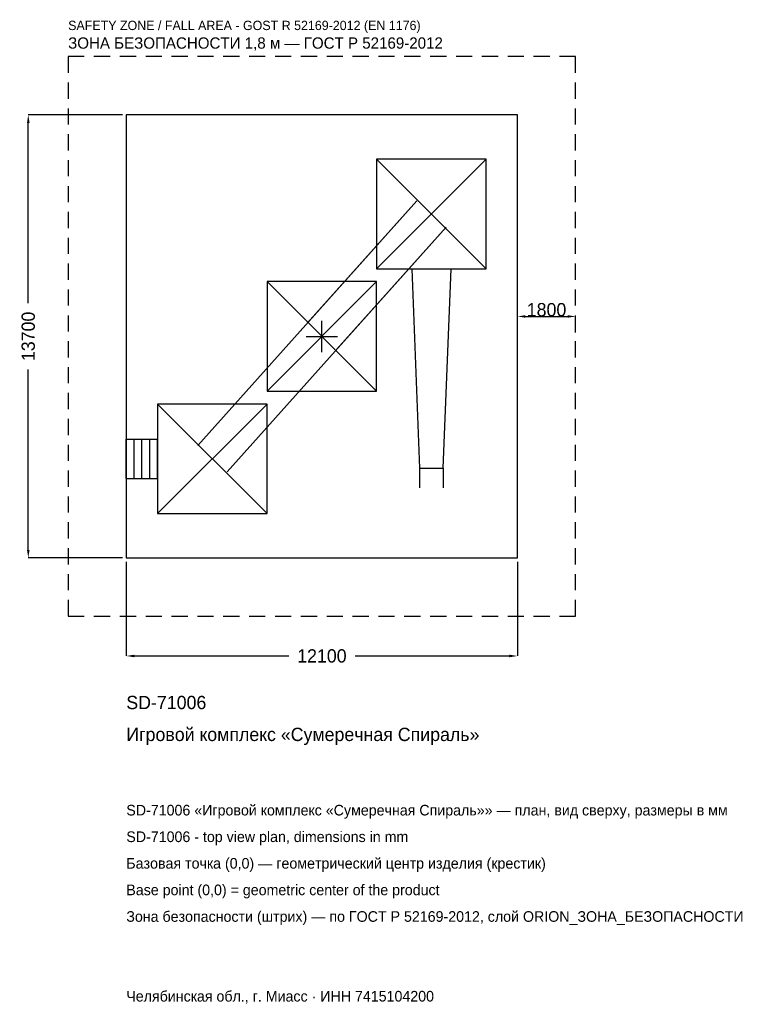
# Model space of a CAD drawing. Header units: metres. Extents: x -9349 to 13316, y -20654 to 9793.
import ezdxf

# ---------------------------------------------------------------- set-up
doc = ezdxf.new("R2010")
doc.units = ezdxf.units.M
doc.linetypes.add('DASHED', pattern=[800, 500, -300])
for name, color, linetype in [('ORION_ДАННЫЕ', 3, 'Continuous'), ('ORION_ЗОНА_БЕЗОПАСНОСТИ', 1, 'Continuous'), ('ORION_КОНТУР', 7, 'Continuous'), ('ORION_РАЗМЕРЫ', 8, 'Continuous')]:
    doc.layers.add(name, color=color, linetype=linetype)
doc.dimstyles.new('ORION', dxfattribs={"dimtxt": 411, "dimasz": 246.6, "dimexe": 1.25, "dimexo": 123.3, "dimtad": 1, "dimdec": 0, "dimcen": 2.5, "dimazin": 3, "dimtfac": 1, "dimtmove": 0, "dimatfit": 3, "dimarcsym": 0})

# ---------------------------------------------------------------- blocks, each defined once
blk = doc.blocks.new('_CLOSEDFILLED')
at = {"color": 0, "linetype": 'BYBLOCK'}
blk.add_solid([(-1, 0.16), (0, 0), (-1, -0.16)], dxfattribs=at)
blk = doc.blocks.new('*D1')
for p, q in [((-6050, -6973.3), (-6050, -9883)), ((6050, -6973.3), (6050, -9883)), ((-5803.4, -9883), (-1027.5, -9883)), ((1027.5, -9883), (5803.4, -9883))]:
    blk.add_line(p, q)
at = {"layer": 'Defpoints'}
for p in [(-6050, -6850), (6050, -6850), (-6050, -9883)]:
    blk.add_point(p, dxfattribs=at)
at = {"layer": 'ORION_РАЗМЕРЫ', "xscale": 246.6, "yscale": 246.6, "rotation": 180}
blk.add_blockref('_CLOSEDFILLED', (-6050, -9883), dxfattribs=at)
at = {"layer": 'ORION_РАЗМЕРЫ', "xscale": 246.6, "yscale": 246.6}
blk.add_blockref('_CLOSEDFILLED', (6050, -9883), dxfattribs=at)
at = {"layer": 'ORION_РАЗМЕРЫ', "insert": (0, -9883), "char_height": 411, "attachment_point": 5}
blk.add_mtext('12100', dxfattribs=at)
blk = doc.blocks.new('*D2')
for p, q in [((-6173.3, 6850), (-9083, 6850)), ((-9083, 1027.5), (-9083, 6603.4)), ((-9083, -6603.4), (-9083, -1027.5)), ((-6173.3, -6850), (-9083, -6850))]:
    blk.add_line(p, q)
at = {"layer": 'Defpoints'}
for p in [(-6050, 6850), (-9083, -6850), (-6050, -6850)]:
    blk.add_point(p, dxfattribs=at)
at = {"layer": 'ORION_РАЗМЕРЫ', "xscale": 246.6, "yscale": 246.6}
for p, rotation in [((-9083, 6850), 90), ((-9083, -6850), 270)]:
    blk.add_blockref('_CLOSEDFILLED', p, dxfattribs=dict(at, rotation=rotation))
at = {"layer": 'ORION_РАЗМЕРЫ', "insert": (-9083, 0), "char_height": 411, "attachment_point": 5, "rotation": 90}
blk.add_mtext('13700', dxfattribs=at)
blk = doc.blocks.new('ОРИОН SD-71006 Игровой комплекс Сумеречная Спираль')
at = {"layer": 'ORION_ЗОНА_БЕЗОПАСНОСТИ', "linetype": 'DASHED'}
blk.add_lwpolyline([(-7850, -8650), (7850, -8650), (7850, 8650), (-7850, 8650)], close=True, dxfattribs=at)
at = {"layer": 'ORION_КОНТУР'}
for p, q in [((1694, 2092), (5082, 5480)), ((1694, 5480), (5082, 2092)), ((-3842.4, -3379.3), (2933.6, 4192.7)), ((2933.6, 4192.7), (-454.4, 406.7)), ((-2933.6, -4192.7), (3842.4, 3379.3)), ((3842.4, 3379.3), (454.4, -406.7)), ((-1694, -1694), (1694, 1694)), ((-1694, 1694), (1694, -1694)), ((-5082, -5480), (-1694, -2092)), ((-5082, -2092), (-1694, -5480)), ((-6050, -3176.2), (-5082, -3176.2)), ((-6050, -4395.8), (-6050, -3176.2)), ((-5808, -4395.8), (-5808, -3176.2)), ((-5566, -4395.8), (-5566, -3176.2)), ((-5324, -4395.8), (-5324, -3176.2)), ((-5082, -4395.8), (-5082, -3176.2)), ((3022.1, -4073), (3022.1, -4682.8)), ((3753.9, -4073), (3753.9, -4682.8)), ((-6050, -4395.8), (-5082, -4395.8))]:
    blk.add_line(p, q, dxfattribs=at)
for points in [[(-6050, -6850), (6050, -6850), (6050, 6850), (-6050, 6850)], [(1694, 2092), (5082, 2092), (5082, 5480), (1694, 5480)], [(-1694, -1694), (1694, -1694), (1694, 1694), (-1694, 1694)], [(-5082, -5480), (-1694, -5480), (-1694, -2092), (-5082, -2092)]]:
    blk.add_lwpolyline(points, close=True, dxfattribs=at)
blk.add_lwpolyline([(2778.2, 2092), (3022.1, -4073), (3753.9, -4073), (3997.8, 2092)], dxfattribs=at)
at = {"layer": 'ORION_РАЗМЕРЫ'}
for p, q in [((0, -484), (0, 484)), ((-484, 0), (484, 0))]:
    blk.add_line(p, q, dxfattribs=at)
at = {"layer": 'ORION_ДАННЫЕ'}
for tag, p in [('АРТИКУЛ', (-6050, -11527)), ('НАИМЕНОВАНИЕ', (-6050, -12513.4))]:
    blk.add_attdef(tag, p, '', height=411, dxfattribs=at)
at = {"layer": 'ORION_ДАННЫЕ', "flags": 1}
for tag, p in [('ПРОИЗВОДИТЕЛЬ', (-6050, -13499.8)), ('ТЕЛЕФОН', (-6050, -14486.2)), ('САЙТ', (-6050, -16459)), ('АДРЕС', (-6050, -17445.4)), ('РЕКВИЗИТЫ', (-6050, -18431.8)), ('ГАБАРИТЫ', (-6050, -19418.2)), ('ЗОНА_БЕЗОПАСНОСТИ', (-6050, -20404.6))]:
    blk.add_attdef(tag, p, '', height=411, dxfattribs=at)
at = {"layer": 'ORION_ЗОНА_БЕЗОПАСНОСТИ', "color": 1}
for s, height, p in [('SAFETY ZONE / FALL AREA - GOST R 52169-2012 (EN 1176)', 287.7, (-7850, 9472)), ('ЗОНА БЕЗОПАСНОСТИ 1,8 м — ГОСТ Р 52169-2012', 349.35, (-7850, 8896.6))]:
    blk.add_text(s, height=height, dxfattribs=at).set_placement(p)
at = {"layer": 'ORION_РАЗМЕРЫ'}
dim = blk.add_linear_dim(base=(-9083, -6850), p1=(-6050, -6850), p2=(-6050, 6850), angle=90, dimstyle='ORION', dxfattribs=at)
dim.commit()
dim.dimension.update_dxf_attribs({"geometry": '*D2', "text_midpoint": (-9083, 0)})
blk.add_linear_dim(base=(6050, 616.5), p1=(6050, 0), p2=(7850, 0), dimstyle='ORION', dxfattribs=at).render()
dim = blk.add_linear_dim(base=(-6050, -9883), p1=(-6050, -6850), p2=(6050, -6850), dimstyle='ORION', dxfattribs=at)
dim.commit()
dim.dimension.update_dxf_attribs({"geometry": '*D1', "text_midpoint": (0, -9883)})

msp = doc.modelspace()

# ---------------------------------------------------------------- block references
msp.add_blockref('ОРИОН SD-71006 Игровой комплекс Сумеречная Спираль', (0, 0)).add_auto_attribs({'АРТИКУЛ': 'SD-71006', 'НАИМЕНОВАНИЕ': 'Игровой комплекс «Сумеречная Спираль»'})

# ---------------------------------------------------------------- texts
at = {"layer": 'ORION_ДАННЫЕ', "color": 3}
for s, p in [('SD-71006 «Игровой комплекс «Сумеречная Спираль»» — план, вид сверху, размеры в мм', (-6050, -14815)), ('SD-71006 - top view plan, dimensions in mm', (-6050, -15637)), ('Челябинская обл., г. Миасс · ИНН 7415104200', (-6050, -20569))]:
    msp.add_text(s, height=328.8, dxfattribs=at).set_placement(p)
at = {"layer": 'ORION_ДАННЫЕ', "color": 7}
for s, p in [('Базовая точка (0,0) — геометрический центр изделия (крестик)', (-6050, -16459)), ('Base point (0,0) = geometric center of the product', (-6050, -17281))]:
    msp.add_text(s, height=328.8, dxfattribs=at).set_placement(p)
at = {"layer": 'ORION_ДАННЫЕ', "color": 1}
msp.add_text('Зона безопасности (штрих) — по ГОСТ Р 52169-2012, слой ORION_ЗОНА_БЕЗОПАСНОСТИ', height=328.8, dxfattribs=at).set_placement((-6050, -18103))

doc.saveas('drawing.dxf')
